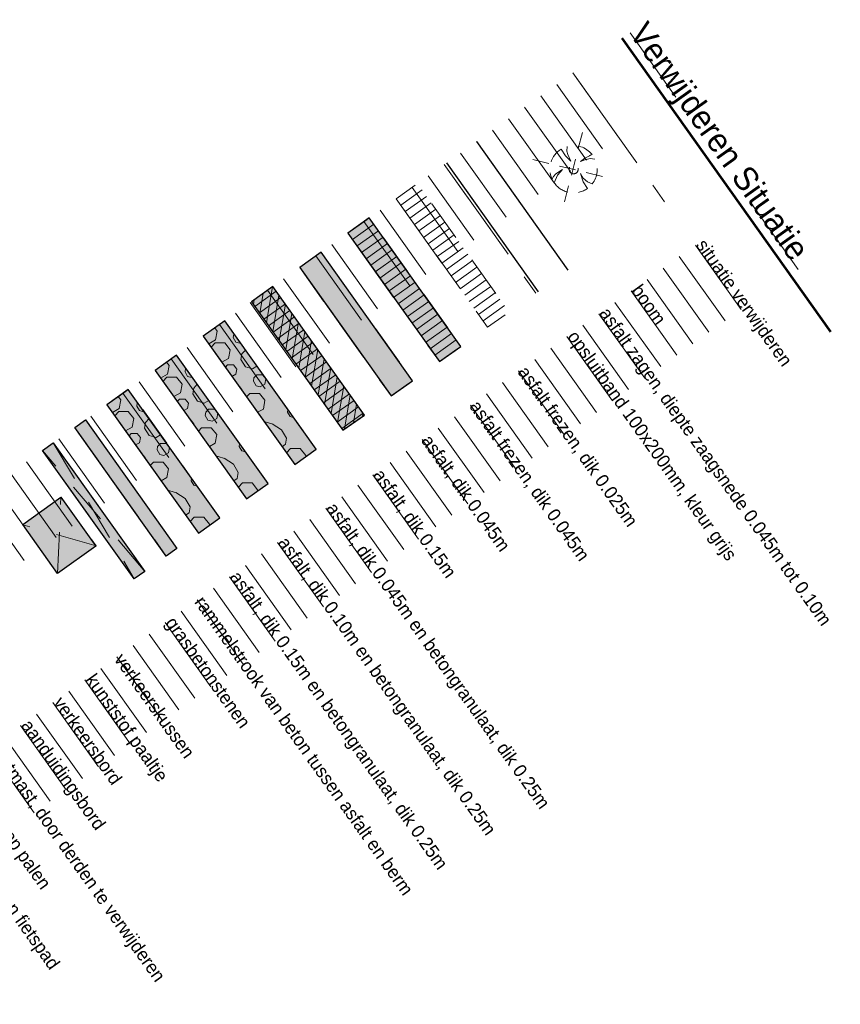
# Model space of a CAD drawing. Header units: metres. Extents: x 148376 to 148659, y 486220 to 486523.
# Tile 19 of 22: x 148493 to 148524, y 486395 to 486433. Entities that reach past the tile are written whole.
import ezdxf

# ---------------------------------------------------------------- set-up
doc = ezdxf.new("R2010")
doc.units = ezdxf.units.M
doc.header["$MEASUREMENT"] = 0
doc.linetypes.add('DGN Style 2', pattern=[2.6208, 1.57248, -1.04832])
for name, color, linetype, lineweight in [('BWR-alg-details verklaring', 7, 'Continuous', 30), ('BWR-nieuw-raster-asfaltfietspad 80%', 252, 'Continuous', 30), ('BWR-nieuw-raster-asfaltweg 60%', 253, 'Continuous', 30), ('BWR-nieuw-raster-betongranulaat 20%', 254, 'Continuous', 30), ('BWR-verw-asfalt zagen_GV', 6, 'zaagsnede', 30), ('BWR-verw-band-opsluit 100x200_GV', 6, '1020w', 30), ('BWR-verw-situatie', 214, 'DGN Style 2', 13), ('WVB-pen-dik 013', 1, 'Continuous', 0), ('WVB-pen-dik 050', 1, 'Continuous', 53), ('WVB-raster-20%', 254, 'Continuous', 30), ('WVB-raster-80%', 252, 'Continuous', 30)]:
    doc.layers.add(name, color=color, linetype=linetype, lineweight=lineweight)
doc.layers.add('BWR-alg-raster boundary', color=151, linetype='Continuous', lineweight=13, plot=False)
doc.styles.add('Style-WORKING', font='WORKING.shx')
doc.linetypes.add('1020w', pattern='A,1.8,-0.3,["v",Style-WORKING,S=0.499998,R=0,X=-0.132,Y=-0.187],-2.1', length=4.2)
doc.linetypes.add('betonrugw', pattern='A,1,-1.1,["v",Style-WORKING,S=0.499998,R=0,X=-0.132,Y=-0.187],-2.1', length=4.2)
doc.linetypes.add('zaagsnede', pattern='A,-0.15,[15,dgnlstyle-CivielV8i.shx,S=0.002381,R=0,X=0,Y=0],-0.15', length=0.3)

# ---------------------------------------------------------------- blocks, each defined once
blk = doc.blocks.new('BB')
at = {"layer": 'BWR-verw-situatie'}
for p, q in [((-2.782, 2.865), (2.005, -2.125)), ((-2.392, -2.142), (2.595, 2.513)), ((0.038, 1.507), (0.029, 2.251)), ((0.032, 2.011), (0.032, 2.178)), ((0.642, 2.155), (0.37, 1.8)), ((0.203, 0.796), (0.038, 1.507)), ((0.285, 1.467), (0.203, 0.796)), ((0.37, 1.8), (0.285, 1.467)), ((-2.248, -0.112), (-1.591, 0.331)), ((-1.967, 0.454), (-2.225, 0.327)), ((-1.674, 0.537), (-1.967, 0.454)), ((-0.921, 0.543), (-1.674, 0.537)), ((-1.591, 0.331), (-0.921, 0.543)), ((0.961, 0.255), (1.466, 0.298)), ((1.382, 0.174), (0.961, 0.255)), ((1.884, 0.008), (1.382, 0.174)), ((1.466, 0.298), (2.237, 0.241)), ((2.227, -0.292), (1.884, 0.008)), ((1.971, 0.26), (2.131, 0.262)), ((0.338, -0.705), (0.133, -1.507)), ((0.297, -1.207), (0.338, -0.705)), ((0.133, -1.507), (0.138, -2.246)), ((0.47, -1.71), (0.297, -1.207)), ((0.745, -2.122), (0.47, -1.71))]:
    blk.add_line(p, q, dxfattribs=at)
blk.add_circle((0, 0), 0.435, dxfattribs=at)
for start, end in [(89.18952, 171.7267), (6.08469, 73.40138), (182.87746, 273.4885), (289.30871, 352.43696)]:
    blk.add_arc((-0.001, 0), 2.25, start, end, dxfattribs=at)

msp = doc.modelspace()

# ---------------------------------------------------------------- linework, layer by layer
at = {"layer": 'BWR-alg-raster boundary'}
for p, q in [((148517.908, 486429.892), (148516.169, 486432.337)), ((148515.734, 486428.369), (148513.994, 486430.813)), ((148515.122, 486427.934), (148513.383, 486430.378)), ((148514.511, 486427.499), (148512.772, 486429.944)), ((148513.9, 486427.064), (148512.161, 486429.509)), ((148513.289, 486426.63), (148511.55, 486429.074)), ((148512.678, 486426.195), (148510.939, 486428.639)), ((148512.067, 486425.76), (148510.328, 486428.204)), ((148511.456, 486425.325), (148509.717, 486427.769)), ((148510.845, 486424.89), (148509.106, 486427.334)), ((148510.234, 486424.455), (148508.495, 486426.899)), ((148509.623, 486424.02), (148507.884, 486426.464)), ((148509.012, 486423.585), (148507.273, 486426.029)), ((148522.568, 486423.345), (148520.828, 486425.79)), ((148508.401, 486423.15), (148506.662, 486425.595)), ((148507.79, 486422.716), (148506.05, 486425.16)), ((148507.179, 486422.281), (148505.439, 486424.725)), ((148506.568, 486421.846), (148504.828, 486424.29)), ((148520.393, 486421.822), (148518.654, 486424.266)), ((148505.957, 486421.411), (148504.217, 486423.855)), ((148519.782, 486421.387), (148518.043, 486423.831)), ((148505.346, 486420.976), (148503.606, 486423.42)), ((148519.171, 486420.952), (148517.432, 486423.397)), ((148504.735, 486420.541), (148502.995, 486422.985)), ((148518.56, 486420.518), (148516.821, 486422.962)), ((148504.124, 486420.106), (148502.384, 486422.55)), ((148517.949, 486420.083), (148516.209, 486422.527)), ((148503.464, 486419.636), (148501.724, 486422.081)), ((148517.338, 486419.648), (148515.598, 486422.092)), ((148502.902, 486419.236), (148501.162, 486421.681)), ((148516.727, 486419.213), (148514.987, 486421.657)), ((148502.291, 486418.801), (148500.551, 486421.246)), ((148516.116, 486418.778), (148514.376, 486421.222)), ((148501.68, 486418.367), (148499.94, 486420.811)), ((148515.505, 486418.343), (148513.765, 486420.787)), ((148501.069, 486417.932), (148499.329, 486420.376)), ((148514.894, 486417.908), (148513.154, 486420.352)), ((148500.458, 486417.497), (148498.718, 486419.941)), ((148514.283, 486417.473), (148512.543, 486419.917)), ((148499.847, 486417.062), (148498.107, 486419.506)), ((148513.672, 486417.038), (148511.932, 486419.482)), ((148499.236, 486416.627), (148497.496, 486419.071)), ((148513.061, 486416.603), (148511.321, 486419.048)), ((148498.624, 486416.192), (148496.885, 486418.636)), ((148512.45, 486416.169), (148510.71, 486418.613)), ((148498.013, 486415.757), (148496.274, 486418.201)), ((148511.839, 486415.734), (148510.099, 486418.178)), ((148497.402, 486415.322), (148495.663, 486417.766)), ((148511.228, 486415.299), (148509.488, 486417.743)), ((148496.791, 486414.887), (148495.052, 486417.332)), ((148510.617, 486414.864), (148508.877, 486417.308)), ((148496.18, 486414.453), (148494.441, 486416.897)), ((148510.006, 486414.429), (148508.266, 486416.873)), ((148495.569, 486414.018), (148493.83, 486416.462)), ((148509.395, 486413.994), (148507.655, 486416.438)), ((148494.958, 486413.583), (148493.219, 486416.027)), ((148508.784, 486413.559), (148507.044, 486416.003)), ((148494.347, 486413.148), (148492.608, 486415.592)), ((148508.124, 486413.089), (148506.384, 486415.534)), ((148493.736, 486412.713), (148491.997, 486415.157)), ((148507.561, 486412.689), (148505.822, 486415.134)), ((148493.125, 486412.278), (148491.386, 486414.722)), ((148506.95, 486412.254), (148505.211, 486414.699)), ((148506.339, 486411.82), (148504.6, 486414.264)), ((148505.728, 486411.385), (148503.989, 486413.829)), ((148505.117, 486410.95), (148503.378, 486413.394)), ((148504.506, 486410.515), (148502.767, 486412.959)), ((148503.895, 486410.08), (148502.156, 486412.524)), ((148503.284, 486409.645), (148501.545, 486412.089)), ((148502.673, 486409.21), (148500.934, 486411.654)), ((148502.062, 486408.775), (148500.323, 486411.219)), ((148501.451, 486408.34), (148499.711, 486410.785)), ((148500.84, 486407.906), (148499.1, 486410.35)), ((148500.229, 486407.471), (148498.489, 486409.915)), ((148499.618, 486407.036), (148497.878, 486409.48)), ((148499.007, 486406.601), (148497.267, 486409.045)), ((148498.396, 486406.166), (148496.656, 486408.61)), ((148497.785, 486405.731), (148496.045, 486408.175)), ((148497.174, 486405.296), (148495.434, 486407.74)), ((148496.563, 486404.861), (148494.823, 486407.305)), ((148495.952, 486404.426), (148494.212, 486406.871)), ((148495.341, 486403.991), (148493.601, 486406.436)), ((148494.73, 486403.557), (148492.99, 486406.001)), ((148494.119, 486403.122), (148492.379, 486405.566)), ((148493.508, 486402.687), (148491.768, 486405.131))]:
    msp.add_line(p, q, dxfattribs=at)
at = {"layer": 'BWR-nieuw-raster-asfaltfietspad 80%', "flags": 128}
for points in [[(148509.734, 486420.417), (148506.254, 486425.305), (148505.439, 486424.725), (148508.919, 486419.837)], [(148502.402, 486415.198), (148498.922, 486420.086), (148498.107, 486419.506), (148501.587, 486414.618)]]:
    msp.add_lwpolyline(points, close=True, dxfattribs=at)
at = {"layer": 'BWR-nieuw-raster-asfaltfietspad 80%', "extrusion": (0, 0, -1)}
msp.add_solid([(-148509.734, 486420.417), (-148506.254, 486425.305), (-148508.919, 486419.837), (-148505.439, 486424.725)], dxfattribs=at)
at = {"layer": 'BWR-nieuw-raster-asfaltfietspad 80%'}
msp.add_solid([(148502.402, 486415.198), (148498.922, 486420.086), (148501.587, 486414.618), (148498.107, 486419.506)], dxfattribs=at)
at = {"layer": 'BWR-nieuw-raster-asfaltweg 60%', "flags": 128}
for points in [[(148507.901, 486419.112), (148504.421, 486424), (148503.606, 486423.42), (148507.086, 486418.532)], [(148500.569, 486413.894), (148497.088, 486418.781), (148496.274, 486418.201), (148499.754, 486413.314)]]:
    msp.add_lwpolyline(points, close=True, dxfattribs=at)
at = {"layer": 'BWR-nieuw-raster-asfaltweg 60%', "extrusion": (0, 0, -1)}
msp.add_solid([(-148507.901, 486419.112), (-148504.421, 486424), (-148507.086, 486418.532), (-148503.606, 486423.42)], dxfattribs=at)
at = {"layer": 'BWR-nieuw-raster-asfaltweg 60%'}
msp.add_solid([(148500.569, 486413.894), (148497.088, 486418.781), (148499.754, 486413.314), (148496.274, 486418.201)], dxfattribs=at)
at = {"layer": 'BWR-nieuw-raster-betongranulaat 20%', "lineweight": 0, "flags": 128}
msp.add_lwpolyline([(148504.235, 486416.503), (148500.755, 486421.391), (148499.94, 486420.811), (148503.42, 486415.923)], close=True, dxfattribs=at)
at = {"layer": 'BWR-nieuw-raster-betongranulaat 20%', "lineweight": 0}
msp.add_solid([(148504.235, 486416.503), (148500.755, 486421.391), (148503.42, 486415.923), (148499.94, 486420.811)], dxfattribs=at)
at = {"layer": 'BWR-verw-asfalt zagen_GV', "linetype": 'zaagsnede'}
msp.add_line((148510.328, 486428.204), (148513.807, 486423.316), dxfattribs=at)
at = {"layer": 'BWR-verw-band-opsluit 100x200_GV', "linetype": 'betonrugw'}
msp.add_line((148509.187, 486427.392), (148512.674, 486422.493), dxfattribs=at)
at = {"layer": 'BWR-verw-situatie'}
for p, q in [((148513.994, 486430.813), (148517.481, 486425.914)), ((148509.106, 486427.334), (148512.593, 486422.435)), ((148508.261, 486426.365), (148507.447, 486425.785)), ((148508.435, 486426.121), (148507.621, 486425.541)), ((148508.609, 486425.876), (148507.795, 486425.296)), ((148508.783, 486425.632), (148507.969, 486425.052)), ((148508.957, 486425.388), (148508.143, 486424.808)), ((148506.428, 486425.06), (148505.613, 486424.48)), ((148509.131, 486425.143), (148508.317, 486424.563)), ((148509.305, 486424.899), (148508.491, 486424.319)), ((148506.602, 486424.816), (148505.787, 486424.236)), ((148506.776, 486424.572), (148505.961, 486423.992)), ((148509.479, 486424.654), (148508.665, 486424.074)), ((148506.95, 486424.327), (148506.135, 486423.747)), ((148509.653, 486424.41), (148508.839, 486423.83)), ((148509.827, 486424.166), (148509.013, 486423.586)), ((148507.124, 486424.083), (148506.309, 486423.503)), ((148507.298, 486423.838), (148506.483, 486423.258)), ((148510.001, 486423.921), (148509.187, 486423.341)), ((148507.472, 486423.594), (148506.657, 486423.014)), ((148510.175, 486423.677), (148509.361, 486423.097)), ((148510.349, 486423.432), (148509.535, 486422.852)), ((148507.646, 486423.35), (148506.831, 486422.77)), ((148507.82, 486423.105), (148507.005, 486422.525)), ((148510.523, 486423.188), (148509.709, 486422.608)), ((148502.339, 486421.321), (148502.568, 486422.681)), ((148507.994, 486422.861), (148507.179, 486422.281)), ((148510.697, 486422.944), (148509.883, 486422.364)), ((148510.871, 486422.699), (148510.057, 486422.119)), ((148501.9, 486421.938), (148502.715, 486422.517)), ((148502.074, 486421.693), (148502.889, 486422.273)), ((148502.093, 486421.667), (148502.222, 486422.435)), ((148502.585, 486420.976), (148502.819, 486422.37)), ((148508.168, 486422.617), (148507.353, 486422.037)), ((148508.342, 486422.372), (148507.527, 486421.792)), ((148511.045, 486422.455), (148510.231, 486421.875)), ((148501.847, 486422.012), (148501.876, 486422.189)), ((148502.248, 486421.449), (148503.063, 486422.029)), ((148502.831, 486420.63), (148503.065, 486422.025)), ((148508.516, 486422.128), (148507.701, 486421.548)), ((148508.69, 486421.883), (148507.875, 486421.303)), ((148511.219, 486422.211), (148510.405, 486421.631)), ((148511.393, 486421.966), (148510.579, 486421.386)), ((148502.422, 486421.204), (148503.237, 486421.784)), ((148502.596, 486420.96), (148503.411, 486421.54)), ((148503.077, 486420.285), (148503.311, 486421.679)), ((148508.864, 486421.639), (148508.049, 486421.059)), ((148502.77, 486420.716), (148503.585, 486421.296)), ((148503.323, 486419.939), (148503.558, 486421.333)), ((148509.038, 486421.395), (148508.223, 486420.815)), ((148509.212, 486421.15), (148508.397, 486420.57)), ((148502.944, 486420.471), (148503.759, 486421.051)), ((148503.118, 486420.227), (148503.933, 486420.807)), ((148503.569, 486419.594), (148503.804, 486420.988)), ((148509.386, 486420.906), (148508.571, 486420.326)), ((148503.292, 486419.983), (148504.107, 486420.562)), ((148503.815, 486419.248), (148504.05, 486420.642)), ((148509.56, 486420.661), (148508.745, 486420.081)), ((148503.466, 486419.738), (148504.281, 486420.318)), ((148503.64, 486419.494), (148504.455, 486420.074)), ((148504.061, 486418.902), (148504.296, 486420.297)), ((148503.814, 486419.249), (148504.629, 486419.829)), ((148504.307, 486418.557), (148504.542, 486419.951)), ((148503.988, 486419.005), (148504.803, 486419.585)), ((148504.162, 486418.761), (148504.977, 486419.34)), ((148504.553, 486418.211), (148504.788, 486419.606)), ((148504.799, 486417.866), (148505.034, 486419.26)), ((148504.336, 486418.516), (148505.151, 486419.096)), ((148505.045, 486417.52), (148505.28, 486418.915)), ((148504.51, 486418.272), (148505.325, 486418.852)), ((148504.684, 486418.027), (148505.499, 486418.607)), ((148505.306, 486417.265), (148505.526, 486418.569)), ((148504.858, 486417.783), (148505.673, 486418.363)), ((148505.652, 486417.512), (148505.772, 486418.223)), ((148505.032, 486417.539), (148505.847, 486418.119)), ((148505.206, 486417.294), (148506.021, 486417.874)), ((148505.998, 486417.758), (148506.018, 486417.878)), ((148495.459, 486417.622), (148495.052, 486417.332)), ((148495.459, 486417.622), (148498.939, 486412.734)), ((148495.052, 486417.332), (148498.532, 486412.444)), ((148494.237, 486416.752), (148493.83, 486416.462)), ((148494.237, 486416.752), (148497.717, 486411.864)), ((148494.237, 486416.752), (148497.31, 486411.574)), ((148493.83, 486416.462), (148497.31, 486411.574)), ((148497.717, 486411.864), (148493.83, 486416.462)), ((148494.394, 486411.788), (148494.527, 486414.683)), ((148495.862, 486412.833), (148493.078, 486413.637)), ((148498.532, 486412.444), (148498.939, 486412.734)), ((148497.31, 486411.574), (148497.717, 486411.864))]:
    msp.add_line(p, q, dxfattribs=at)
at = {"layer": 'BWR-verw-situatie', "flags": 128}
for points in [[(148507.273, 486426.029), (148510.753, 486421.142), (148511.567, 486421.722), (148508.087, 486426.609)], [(148505.439, 486424.725), (148508.919, 486419.837), (148509.734, 486420.417), (148506.254, 486425.305)], [(148503.606, 486423.42), (148507.086, 486418.532), (148507.901, 486419.112), (148504.421, 486424)], [(148501.773, 486422.115), (148505.253, 486417.228), (148506.068, 486417.808), (148502.588, 486422.695)], [(148499.94, 486420.811), (148503.42, 486415.923), (148504.235, 486416.503), (148500.755, 486421.391)], [(148498.107, 486419.506), (148501.587, 486414.618), (148502.402, 486415.198), (148498.922, 486420.086)], [(148496.274, 486418.201), (148499.754, 486413.314), (148500.569, 486413.894), (148497.088, 486418.781)]]:
    msp.add_lwpolyline(points, close=True, dxfattribs=at)
msp.add_lwpolyline([(148495.862, 486412.833), (148494.394, 486411.788), (148493.078, 486413.637), (148494.527, 486414.683), (148495.862, 486412.833)], dxfattribs=at)
at = {"layer": 'WVB-pen-dik 013'}
for p, q in [((148500.24, 486420.389), (148500.388, 486420.547)), ((148500.784, 486419.626), (148500.866, 486419.712)), ((148498.407, 486419.084), (148498.555, 486419.242)), ((148501.588, 486418.497), (148501.711, 486418.628)), ((148498.951, 486418.321), (148499.033, 486418.407)), ((148496.574, 486417.78), (148496.722, 486417.938)), ((148497.118, 486417.016), (148497.2, 486417.102)), ((148499.754, 486417.192), (148499.878, 486417.324)), ((148503.106, 486416.364), (148503.263, 486416.53)), ((148497.921, 486415.888), (148498.045, 486416.019)), ((148501.273, 486415.06), (148501.43, 486415.225)), ((148499.44, 486413.755), (148499.597, 486413.92))]:
    msp.add_line(p, q, dxfattribs=at)
at = {"layer": 'WVB-pen-dik 013', "flags": 128}
for points in [[(148500.375, 486421.12), (148500.474, 486420.995), (148500.41, 486420.667), (148500.149, 486420.517)], [(148501.352, 486420.552), (148501.336, 486420.543), (148501.179, 486420.582), (148501.078, 486420.755), (148501.097, 486420.883), (148501.108, 486420.894)], [(148500.388, 486420.547), (148500.754, 486420.546), (148500.964, 486420.285), (148500.902, 486419.955), (148500.651, 486419.813)], [(148501.982, 486419.666), (148501.808, 486419.566), (148501.547, 486419.635), (148501.374, 486419.92), (148501.409, 486420.135), (148501.546, 486420.279)], [(148498.542, 486419.816), (148498.641, 486419.69), (148498.577, 486419.362), (148498.316, 486419.212)], [(148500.866, 486419.712), (148501.087, 486419.712), (148501.213, 486419.557), (148501.176, 486419.359), (148501.031, 486419.278)], [(148499.519, 486419.247), (148499.503, 486419.239), (148499.346, 486419.278), (148499.245, 486419.451), (148499.264, 486419.578), (148499.275, 486419.59)], [(148501.977, 486419.337), (148502.198, 486419.337), (148502.322, 486419.18), (148502.285, 486418.982), (148502.108, 486418.881), (148501.95, 486418.922), (148501.848, 486419.091), (148501.866, 486419.221), (148501.977, 486419.337)], [(148498.555, 486419.242), (148498.921, 486419.242), (148499.131, 486418.98), (148499.069, 486418.65), (148498.817, 486418.508)], [(148500.149, 486418.362), (148499.975, 486418.261), (148499.714, 486418.33), (148499.541, 486418.616), (148499.576, 486418.83), (148499.713, 486418.975)], [(148501.23, 486419), (148501.411, 486418.774), (148501.412, 486418.743)], [(148496.709, 486418.511), (148496.808, 486418.386), (148496.744, 486418.058), (148496.483, 486417.907)], [(148501.711, 486418.628), (148502.076, 486418.628), (148502.287, 486418.366), (148502.224, 486418.036), (148502.004, 486417.912)], [(148497.686, 486417.943), (148497.67, 486417.934), (148497.513, 486417.973), (148497.411, 486418.146), (148497.431, 486418.274), (148497.442, 486418.285)], [(148499.033, 486418.407), (148499.254, 486418.408), (148499.38, 486418.252), (148499.343, 486418.054), (148499.198, 486417.973)], [(148496.722, 486417.938), (148497.088, 486417.937), (148497.298, 486417.676), (148497.235, 486417.346), (148496.984, 486417.203)], [(148500.144, 486418.032), (148500.365, 486418.032), (148500.489, 486417.875), (148500.452, 486417.677), (148500.275, 486417.576), (148500.117, 486417.617), (148500.015, 486417.786), (148500.033, 486417.916), (148500.144, 486418.032)], [(148503.374, 486417.712), (148503.242, 486417.745), (148503.14, 486417.918), (148503.156, 486418.019)], [(148498.316, 486417.057), (148498.142, 486416.956), (148497.881, 486417.025), (148497.708, 486417.311), (148497.743, 486417.526), (148497.88, 486417.67)], [(148499.397, 486417.695), (148499.578, 486417.469), (148499.579, 486417.438)], [(148502.276, 486417.53), (148502.337, 486417.533), (148502.581, 486417.462)], [(148502.563, 486417.47), (148502.919, 486417.242), (148503.102, 486416.928), (148503.067, 486416.694), (148502.936, 486416.604)], [(148497.2, 486417.102), (148497.42, 486417.103), (148497.547, 486416.947), (148497.51, 486416.749), (148497.365, 486416.668)], [(148499.878, 486417.324), (148500.243, 486417.323), (148500.454, 486417.062), (148500.391, 486416.732), (148500.171, 486416.607)], [(148498.311, 486416.727), (148498.531, 486416.728), (148498.656, 486416.57), (148498.619, 486416.372), (148498.442, 486416.271), (148498.284, 486416.312), (148498.182, 486416.482), (148498.2, 486416.611), (148498.311, 486416.727)], [(148501.541, 486416.407), (148501.409, 486416.44), (148501.307, 486416.613), (148501.322, 486416.714)], [(148497.563, 486416.39), (148497.745, 486416.165), (148497.746, 486416.133)], [(148503.263, 486416.53), (148503.629, 486416.532), (148503.839, 486416.268), (148503.829, 486416.214)], [(148498.045, 486416.019), (148498.41, 486416.018), (148498.621, 486415.757), (148498.558, 486415.427), (148498.338, 486415.302)], [(148500.443, 486416.226), (148500.504, 486416.229), (148500.748, 486416.157)], [(148500.73, 486416.166), (148501.086, 486415.937), (148501.269, 486415.623), (148501.233, 486415.389), (148501.102, 486415.299)], [(148499.708, 486415.103), (148499.576, 486415.136), (148499.474, 486415.309), (148499.489, 486415.409)], [(148501.43, 486415.225), (148501.796, 486415.228), (148502.006, 486414.963), (148501.995, 486414.909)], [(148498.609, 486414.921), (148498.671, 486414.924), (148498.915, 486414.852)], [(148498.897, 486414.861), (148499.252, 486414.633), (148499.436, 486414.318), (148499.4, 486414.084), (148499.269, 486413.994)], [(148499.597, 486413.92), (148499.963, 486413.923), (148500.173, 486413.658), (148500.162, 486413.604)]]:
    msp.add_lwpolyline(points, dxfattribs=at)
at = {"layer": 'WVB-pen-dik 050'}
msp.add_line((148515.852, 486432.136), (148523.797, 486420.974), dxfattribs=at)
at = {"layer": 'WVB-raster-20%', "ltscale": 2.5, "flags": 128}
for points in [[(148509.734, 486420.417), (148506.254, 486425.305), (148505.439, 486424.725), (148508.919, 486419.837)], [(148507.901, 486419.112), (148504.421, 486424), (148503.606, 486423.42), (148507.086, 486418.532)], [(148504.235, 486416.503), (148500.755, 486421.391), (148499.94, 486420.811), (148503.42, 486415.923)], [(148502.402, 486415.198), (148498.922, 486420.086), (148498.107, 486419.506), (148501.587, 486414.618)], [(148500.569, 486413.894), (148497.088, 486418.781), (148496.274, 486418.201), (148499.754, 486413.314)]]:
    msp.add_lwpolyline(points, close=True, dxfattribs=at)
at = {"layer": 'WVB-raster-20%', "flags": 128}
for points in [[(148497.717, 486411.864), (148497.31, 486411.574), (148493.83, 486416.462), (148494.237, 486416.752)], [(148494.527, 486414.683), (148495.85, 486412.824), (148494.394, 486411.788), (148493.071, 486413.647)]]:
    msp.add_lwpolyline(points, close=True, dxfattribs=at)
at = {"layer": 'WVB-raster-20%', "ltscale": 2.5, "extrusion": (0, 0, -1)}
for points in [[(-148509.734, 486420.417), (-148506.254, 486425.305), (-148508.919, 486419.837), (-148505.439, 486424.725)], [(-148507.901, 486419.112), (-148504.421, 486424), (-148507.086, 486418.532), (-148503.606, 486423.42)]]:
    msp.add_solid(points, dxfattribs=at)
at = {"layer": 'WVB-raster-20%', "ltscale": 2.5}
for points in [[(148504.235, 486416.503), (148500.755, 486421.391), (148503.42, 486415.923), (148499.94, 486420.811)], [(148502.402, 486415.198), (148498.922, 486420.086), (148501.587, 486414.618), (148498.107, 486419.506)], [(148500.569, 486413.894), (148497.088, 486418.781), (148499.754, 486413.314), (148496.274, 486418.201)]]:
    msp.add_solid(points, dxfattribs=at)
at = {"layer": 'WVB-raster-20%'}
msp.add_solid([(148497.717, 486411.864), (148497.31, 486411.574), (148494.237, 486416.752), (148493.83, 486416.462)], dxfattribs=at)
at = {"layer": 'WVB-raster-20%', "extrusion": (0, 0, -1)}
msp.add_solid([(-148494.527, 486414.683), (-148495.85, 486412.824), (-148493.071, 486413.647), (-148494.394, 486411.788)], dxfattribs=at)
at = {"layer": 'WVB-raster-80%', "flags": 128}
for points in [[(148506.068, 486417.808), (148502.588, 486422.695), (148501.773, 486422.115), (148505.253, 486417.228)], [(148498.939, 486412.734), (148498.532, 486412.444), (148495.052, 486417.332), (148495.459, 486417.622)]]:
    msp.add_lwpolyline(points, close=True, dxfattribs=at)
at = {"layer": 'WVB-raster-80%'}
for points in [[(148506.068, 486417.808), (148502.588, 486422.695), (148505.253, 486417.228), (148501.773, 486422.115)], [(148498.939, 486412.734), (148498.532, 486412.444), (148495.459, 486417.622), (148495.052, 486417.332)]]:
    msp.add_solid(points, dxfattribs=at)

# ---------------------------------------------------------------- block references
at = {"layer": 'BWR-verw-situatie', "xscale": 0.3999999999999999, "yscale": 0.3999999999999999, "zscale": 0.3999999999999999, "rotation": 32.57083975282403}
msp.add_blockref('BB', (148514.023, 486427.152), dxfattribs=at)

# ---------------------------------------------------------------- texts
at = {"layer": 'BWR-alg-details verklaring', "style": 'Style-WORKING'}
for s, rotation, p in [('situatie verwijderen', 305.4407, (148518.654, 486424.266)), ('boom', 305.4407, (148516.198, 486422.543)), ('asfalt zagen, diepte zaagsnede 0.045m tot 0.10m', 305.4407, (148514.976, 486421.673)), ('opsluitband 100x200mm, kleur grijs', 305.4407, (148513.765, 486420.787)), ('kunststof paaltje', 305.4762, (148495.434, 486407.74)), ('verkeersbord', 305.4762, (148494.212, 486406.871)), ('aanduidingsbord', 305.4762, (148492.99, 486406.001)), ('lichtmast, door derden te verwijderen', 305.4762, (148491.768, 486405.131)), ('schrikhek op palen', 305.4762, (148490.546, 486404.261)), ('belijning op weg en fietspad', 305.4762, (148489.324, 486403.391))]:
    msp.add_text(s, height=0.5, rotation=rotation, dxfattribs=at).set_placement(p)
at = {"layer": 'BWR-alg-details verklaring', "char_height": 0.5, "attachment_point": 7, "rotation": 305.4406, "line_spacing_factor": 0.6, "style": 'Style-WORKING'}
for s, insert in [('asfalt frezen, dik 0.025m', (148511.796, 486419.386)), ('asfalt frezen, dik 0.045m', (148509.963, 486418.081)), ('asfalt, dik 0.045m', (148508.13, 486416.776)), ('asfalt, dik 0.15m', (148506.297, 486415.472)), ('asfalt, dik 0.045m en betongranulaat, dik 0.25m', (148504.464, 486414.167)), ('asfalt, dik 0.10m en betongranulaat, dik 0.25m', (148502.631, 486412.862)), ('asfalt, dik 0.15m en betongranulaat, dik 0.25m', (148500.798, 486411.558)), ('rammelstrook van beton tussen asfalt en berm', (148499.576, 486410.688)), ('grasbetonstenen', (148498.354, 486409.818)), ('verkeerskussen', (148496.521, 486408.513))]:
    msp.add_mtext(s, dxfattribs=dict(at, insert=insert))
at = {"layer": 'WVB-pen-dik 050', "linetype": 'Continuous', "style": 'Style-WORKING'}
msp.add_text('Verwijderen Situatie', height=0.9, rotation=305.4406, dxfattribs=at).set_placement((148516.108, 486432.318))

doc.saveas('drawing.dxf')
